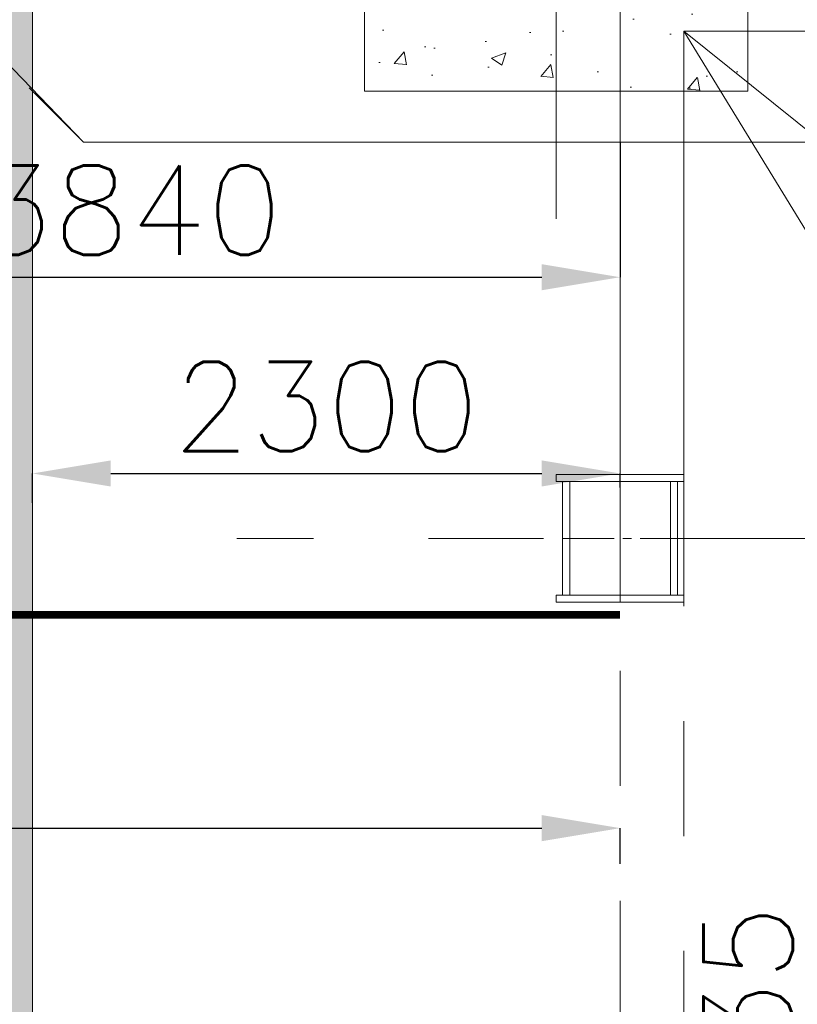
# Model space of a CAD drawing. Header units: inches. Extents: x 0 to 1545919, y 0 to 23143738.
# Tile 68 of 197: x 107440 to 110484, y 141763 to 145617. Entities that reach past the tile are written whole.
import ezdxf

# ---------------------------------------------------------------- set-up
doc = ezdxf.new("R2010")
doc.units = ezdxf.units.IN
doc.header["$LTSCALE"] = 1800
doc.header["$MEASUREMENT"] = 0
for name, pattern in [('CENTER', [2, 1.25, -0.25, 0.25, -0.25]), ('CENTER2', [1.125, 0.75, -0.125, 0.125, -0.125]), ('HIDDEN', [0.375, 0.25, -0.125])]:
    doc.linetypes.add(name, pattern=pattern)
doc.layers.get('0').update_dxf_attribs({"color": 253, "lineweight": 5})
doc.layers.get('Defpoints').update_dxf_attribs({"lineweight": 18})
for name, color, linetype, lineweight in [('AUX COL', 1, 'Continuous', 18), ('CEN', 8, 'CENTER', 18), ('CONCRETE', 145, 'Continuous', 18), ('DIM', 4, 'Continuous', 18), ('EQUIP', 8, 'HIDDEN', 9), ('GRID', 251, 'CENTER', 18), ('HATCH-1', 252, 'Continuous', 9), ('STEEL', 231, 'Continuous', 18)]:
    doc.layers.add(name, color=color, linetype=linetype, lineweight=lineweight)
doc.styles.add('ROMANS', font='romans.shx')
doc.dimstyles.new('MAIN', dxfattribs={"dimtxt": 350, "dimasz": 250, "dimexe": 20, "dimexo": 20, "dimgap": 100, "dimtad": 1, "dimdec": 0, "dimzin": 0, "dimdsep": 46, "dimtxsty": 'ROMANS', "dimcen": 0.09, "dimclrd": 256, "dimclre": 9, "dimclrt": 256, "dimadec": 0, "dimazin": 0, "dimtfac": 1, "dimtdec": 0, "dimtofl": 0, "dimtmove": 0, "dimatfit": 3, "dimfxl": 0.18, "dimtolj": 1, "dimtzin": 0, "dimarcsym": 0})
doc.dimstyles.new('USER175', dxfattribs={"dimscale": 175, "dimtxt": 2, "dimasz": 1.75, "dimexe": 0, "dimexo": 0, "dimgap": 0.5, "dimtad": 1, "dimdec": 0, "dimzin": 0, "dimdsep": 46, "dimtxsty": 'ROMANS', "dimcen": 0, "dimclrd": 4, "dimclre": 4, "dimclrt": 4, "dimadec": 0, "dimazin": 0, "dimtfac": 0.09, "dimtdec": 0, "dimtix": 1, "dimtofl": 0, "dimtmove": 0, "dimatfit": 3, "dimfxl": 1, "dimtolj": 1, "dimtzin": 0, "dimarcsym": 0})

# ---------------------------------------------------------------- blocks, each defined once
blk = doc.blocks.new('AUX COLUMNS')
at = {"color": 2, "linetype": 'CENTER2', "ltscale": 0.15}
for p, q in [((-162037.8, 50115), (-162037.8, 50615)), ((-162262.8, 50365), (-161812.8, 50365))]:
    blk.add_line(p, q, dxfattribs=at)
at = {"layer": 'AUX COL'}
for p, q in [((-162262.8, 50143), (-162262.8, 50587)), ((-162234.8, 50143), (-162234.8, 50587)), ((-161840.8, 50143), (-161840.8, 50587)), ((-161812.8, 50143), (-161812.8, 50587))]:
    blk.add_line(p, q, dxfattribs=at)
for points in [[(-162287.8, 50615), (-161787.8, 50615), (-161787.8, 50587), (-162287.8, 50587)], [(-162287.8, 50143), (-161787.8, 50143), (-161787.8, 50115), (-162287.8, 50115)]]:
    blk.add_lwpolyline(points, close=True, dxfattribs=at)
at = {"layer": 'GRID'}
blk.add_line((-138037.8, 50365), (-163537.8, 50365), dxfattribs=at)
blk = doc.blocks.new('*D856')
at = {"layer": 'Defpoints', "color": 0, "transparency": 16777216}
for p in [(109790, 142452.8), (104945, 142313.6), (109790, 142313.6)]:
    blk.add_point(p, dxfattribs=at)
at = {"layer": 'DIM', "color": 4, "lineweight": -2, "transparency": 16777216}
for p, q in [((104945, 142313.6), (104945, 142452.8)), ((105251.3, 142452.8), (109483.8, 142452.8)), ((109790, 142313.6), (109790, 142452.8))]:
    blk.add_line(p, q, dxfattribs=at)
at = {"layer": 'DIM', "color": 4, "transparency": 16777216}
for points in [[(105251.3, 142503.9), (105251.3, 142401.8), (104945, 142452.8)], [(109483.8, 142503.9), (109483.8, 142401.8), (109790, 142452.8)]]:
    blk.add_solid(points, dxfattribs=at)
at = {"layer": 'DIM', "color": 4, "transparency": 16777216, "insert": (106230.3, 142715.3), "char_height": 350, "attachment_point": 5, "style": 'ROMANS'}
blk.add_mtext('\\A1;4845', dxfattribs=at)
blk = doc.blocks.new('*D888')
at = {"layer": 'Defpoints', "color": 0, "transparency": 16777216}
for p in [(109790, 143841), (109790, 143786.5), (107490, 143726.5)]:
    blk.add_point(p, dxfattribs=at)
at = {"layer": 'DIM', "color": 4, "lineweight": -2, "transparency": 16777216}
for p, q in [((107490, 143726.5), (107490, 143841)), ((107796.3, 143841), (109483.8, 143841)), ((109790, 143786.5), (109790, 143841))]:
    blk.add_line(p, q, dxfattribs=at)
at = {"layer": 'DIM', "color": 4, "transparency": 16777216}
for points in [[(107796.3, 143892), (107796.3, 143790), (107490, 143841)], [(109483.8, 143892), (109483.8, 143790), (109790, 143841)]]:
    blk.add_solid(points, dxfattribs=at)
at = {"layer": 'DIM', "color": 4, "transparency": 16777216, "insert": (108640, 144103.5), "char_height": 350, "attachment_point": 5, "style": 'ROMANS'}
blk.add_mtext('\\A1;2300', dxfattribs=at)
blk = doc.blocks.new('*D894')
at = {"layer": 'Defpoints', "color": 0, "transparency": 16777216}
for p in [(105950, 145467), (109790, 145137), (109790, 144609.1)]:
    blk.add_point(p, dxfattribs=at)
at = {"layer": 'DIM', "color": 4, "lineweight": -2, "transparency": 16777216}
for p, q in [((105950, 145467), (105950, 144609.1)), ((109790, 145137), (109790, 144609.1)), ((106256.3, 144609.1), (109483.8, 144609.1))]:
    blk.add_line(p, q, dxfattribs=at)
at = {"layer": 'DIM', "color": 4, "transparency": 16777216}
for points in [[(106256.3, 144660.1), (106256.3, 144558), (105950, 144609.1)], [(109483.8, 144660.1), (109483.8, 144558), (109790, 144609.1)]]:
    blk.add_solid(points, dxfattribs=at)
at = {"layer": 'DIM', "color": 4, "transparency": 16777216, "insert": (107870, 144871.6), "char_height": 350, "attachment_point": 5, "style": 'ROMANS'}
blk.add_mtext('\\A1;3840', dxfattribs=at)
blk = doc.blocks.new('A$C72CE6A6A')
at = {"layer": 'CONCRETE'}
h = blk.add_hatch(dxfattribs=at)
h.set_pattern_fill('AR-CONC', color=256, scale=80, style=0)
h.set_pattern_definition([(50, (-375, -11950), (573.808, -50.202), [60, -660]), (355, (-375, -11950), (-111, 601.754), [48, -528]), (100.4514, (-327.2, -11954.2), (462.808, 551.55), [50.992, -560.914]), (46.184, (-375, -11790), (853.79, -132.415), [90, -990]), (96.636, (-303.85, -11801), (747.73, 779.294), [76.49, -841.37]), (351.184, (-375, -11790), (747.73, 779.295), [72, -792]), (21, (-295, -11830), (477.526, -322.095), [60, -660]), (326, (-295, -11830), (194.652, 580.12), [48, -528]), (71.4514, (-255.2, -11856.84), (672.178, 258.024), [50.992, -560.914]), (37.5, (-375, -11950), (9.728, 266.315), [0, -521.6, 0, -536, 0, -530]), (7.5, (-375, -11950), (210.456, 315.529), [0, -305.6, 0, -509.6, 0, -202]), (327.5, (-553.4, -11950), (427.058, -18.044), [0, -200, 0, -624, 0, -828]), (317.5, (-633.4, -11950), (466.549, 80.084), [0, -260, 0, -414.4, 0, -588])])
h.paths.add_polyline_path([(-6250, -7800), (-4750, -7800), (-4750, -6200), (-6250, -6200)])
blk.add_lwpolyline([(-9950, -5400), (-7350, -8000), (16205, -8000), (16205, 8000), (-7350, 8000), (-9950, 5400), (-24150, 5400), (-24150, -5400)], close=True)
at = {"layer": 'CEN'}
blk.add_line((-5500, -8300), (-5500, -3650), dxfattribs=at)
at = {"layer": 'CONCRETE'}
for points in [[(-9950, -5300), (-7350, -8000), (16205, -8000), (16205, 8000), (-7350, 8000), (-9950, 5300), (-24150, 5300), (-24150, -5300)], [(-6250, -7800), (-4750, -7800), (-4750, -6200), (-6250, -6200)]]:
    blk.add_lwpolyline(points, close=True, dxfattribs=at)
blk = doc.blocks.new('*D954')
at = {"layer": 'Defpoints', "color": 0, "transparency": 16777216}
for p in [(110754.5, 145572), (110566.2, 137537), (110754.5, 137537)]:
    blk.add_point(p, dxfattribs=at)
at = {"layer": 'DIM', "color": 9, "lineweight": -2, "transparency": 16777216}
for p, q in [((110734.5, 145572), (110546.2, 145572)), ((110734.5, 137537), (110546.2, 137537))]:
    blk.add_line(p, q, dxfattribs=at)
at = {"layer": 'DIM', "lineweight": -2, "transparency": 16777216}
blk.add_line((110566.2, 145322), (110566.2, 137787), dxfattribs=at)
at = {"layer": 'DIM', "transparency": 16777216}
for points in [[(110524.6, 145322), (110607.9, 145322), (110566.2, 145572)], [(110524.6, 137787), (110607.9, 137787), (110566.2, 137537)]]:
    blk.add_solid(points, dxfattribs=at)
at = {"layer": 'DIM', "transparency": 16777216, "insert": (110291.2, 141554.5), "char_height": 350, "attachment_point": 5, "rotation": 90, "style": 'ROMANS'}
blk.add_mtext('\\A1;8035', dxfattribs=at)
blk = doc.blocks.new('CW-PIT')
at = {"layer": 'HATCH-1'}
h = blk.add_hatch(dxfattribs=at)
h.set_pattern_fill('AR-CONC', color=256, scale=100, style=0)
h.paths.add_polyline_path([(9200, -7800), (8800, -7800), (8800, -15745), (-5900, -15745), (-5900, -11665), (-7550, -11665), (-7550, -6575), (-10125, -4000), (-14150, -4000), (-14150, -4400), (-10290.7, -4400), (-7950, -6740.7), (-7950, -12065), (-6300, -12065), (-6300, -16145), (9200, -16145)])
at = {"layer": 'CONCRETE'}
blk.add_lwpolyline([(-7550, -6575), (-7550, -11665), (-5900, -11665), (-5900, -15745), (8800, -15745), (8800, -7800), (9200, -7800), (9200, -16145), (-6300, -16145), (-6300, -12065), (-7950, -12065), (-7950, -6740.7), (-10290.7, -4400), (-14150, -4400), (-14150, -4000), (-10125, -4000), (-7550, -6575)], dxfattribs=at)

msp = doc.modelspace()

# ---------------------------------------------------------------- linework, layer by layer
at = {"layer": 'CEN'}
for p, q in [((110040.003, 145572.047), (110040.003, 137537.047)), ((110040.003, 145572.047), (120040.003, 145572.047)), ((110040.003, 145572.047), (119540.003, 130037.047)), ((120040.003, 137537.047), (110040.003, 145572.047))]:
    msp.add_line(p, q, dxfattribs=at)
at = {"layer": 'GRID'}
msp.add_line((109790.003, 121918.052), (109790.003, 185637.047), dxfattribs=at)
at = {"layer": 'STEEL', "const_width": 30}
msp.add_lwpolyline([(87790.003, 143287.047), (109790.003, 143287.047)], dxfattribs=at)

# ---------------------------------------------------------------- block references
at = {"linetype": 'HIDDEN'}
msp.add_blockref('CW-PIT', (115040.003, 153137.047), dxfattribs=at)
at = {"layer": 'AUX COL'}
msp.add_blockref('AUX COLUMNS', (271827.812, 93222.023), dxfattribs=at)
at = {"layer": 'EQUIP'}
msp.add_blockref('A$C72CE6A6A', (115040.003, 153137.047), dxfattribs=at)

# ---------------------------------------------------------------- dimensions: what is measured, and where the dimension line sits
at = {"layer": 'DIM'}
dim = msp.add_linear_dim(base=(110566.242, 137537.047), p1=(110754.455, 145572.047), p2=(110754.455, 137537.047), angle=90, dimstyle='MAIN', override={"dimtmove": 0}, dxfattribs=at)
dim.commit()
dim.dimension.update_dxf_attribs({"geometry": '*D954', "text_midpoint": (110291.242, 141554.547)})
for base, p1, p2, picture, middle in [((109790.003, 144609.078), (105950.003, 145467.047), (109790.003, 145137.047), '*D894', (107870.003, 144871.578)), ((109790.003, 143840.995), (107490.003, 143726.494), (109790.003, 143786.451), '*D888', (108640.003, 144103.495))]:
    dim = msp.add_linear_dim(base=base, p1=p1, p2=p2, dimstyle='USER175', override={"dimtmove": 0}, dxfattribs=at)
    dim.commit()
    dim.dimension.update_dxf_attribs({"geometry": picture, "text_midpoint": middle})
dim = msp.add_linear_dim(base=(109790.003, 142452.827), p1=(104945.003, 142313.576), p2=(109790.003, 142313.576), dimstyle='USER175', override={"dimtmove": 0}, dxfattribs=at)
dim.commit()
dim.dimension.update_dxf_attribs({"geometry": '*D856', "text_midpoint": (106230.293, 142452.827), "dimtype": 160})

doc.saveas('drawing.dxf')
